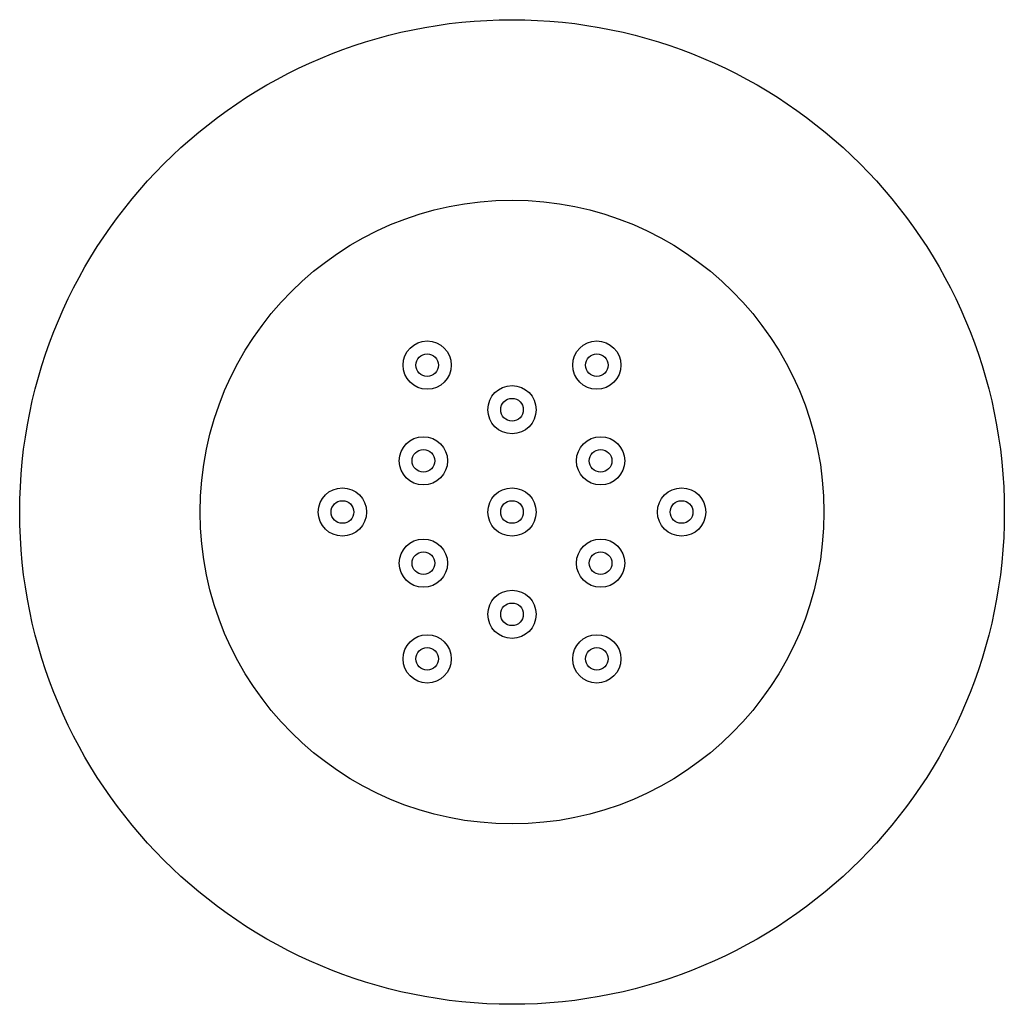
# Model space of a CAD drawing. Header units: millimetres. Extents: x 3940.8726 to 3940.9226, y 1757.6423 to 1757.6923.
import ezdxf

# ---------------------------------------------------------------- set-up
doc = ezdxf.new("R2010")
doc.units = ezdxf.units.MM
doc.layers.add('SANINDUSA', color=3, linetype='Continuous')

msp = doc.modelspace()

# ---------------------------------------------------------------- linework, layer by layer
at = {"layer": 'SANINDUSA'}
for centre, radius in [((3940.897559, 1757.667274), 0.025), ((3940.897559, 1757.667274), 0.01584), ((3940.893252, 1757.674733), 0.001225), ((3940.901865, 1757.674733), 0.001225), ((3940.893252, 1757.674733), 0.000575), ((3940.901865, 1757.674733), 0.000575), ((3940.897559, 1757.67247), 0.001225), ((3940.897559, 1757.67247), 0.000575), ((3940.893059, 1757.669872), 0.001225), ((3940.902059, 1757.669872), 0.001225), ((3940.893059, 1757.669872), 0.000575), ((3940.902059, 1757.669872), 0.000575), ((3940.888946, 1757.667274), 0.001225), ((3940.897559, 1757.667274), 0.001225), ((3940.906172, 1757.667274), 0.001225), ((3940.888946, 1757.667274), 0.000575), ((3940.897559, 1757.667274), 0.000575), ((3940.906172, 1757.667274), 0.000575), ((3940.893059, 1757.664676), 0.001225), ((3940.902059, 1757.664676), 0.001225), ((3940.893059, 1757.664676), 0.000575), ((3940.902059, 1757.664676), 0.000575), ((3940.897559, 1757.662078), 0.001225), ((3940.897559, 1757.662078), 0.000575), ((3940.893252, 1757.659815), 0.001225), ((3940.901865, 1757.659815), 0.001225), ((3940.893252, 1757.659815), 0.000575), ((3940.901865, 1757.659815), 0.000575)]:
    msp.add_circle(centre, radius, dxfattribs=at)

doc.saveas('drawing.dxf')
